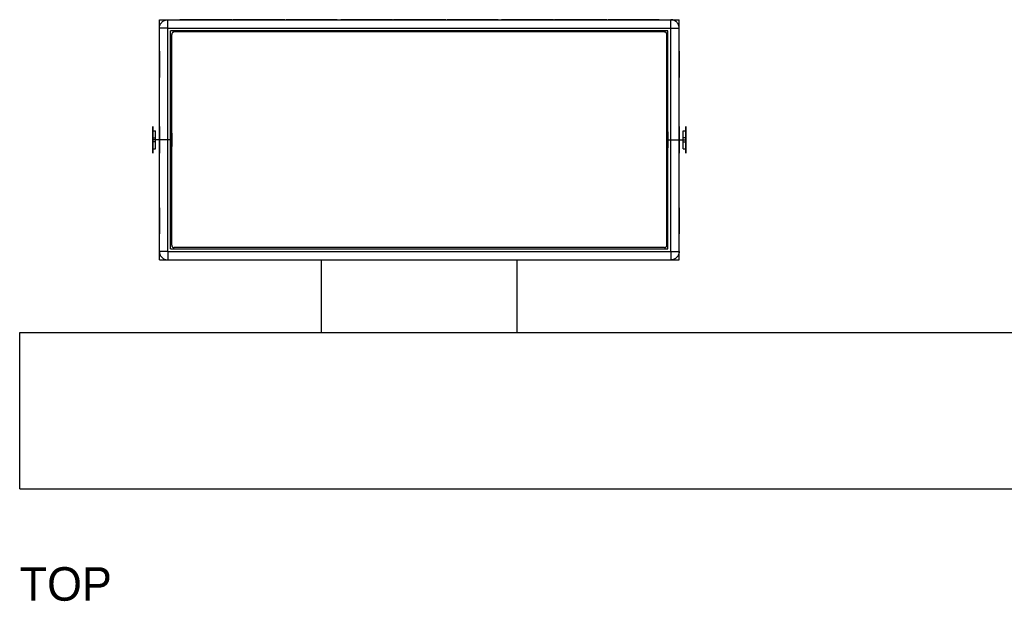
# Model space of a CAD drawing. Header units: millimetres. Extents: x -318 to 464, y -214 to 229.
# Tile 1 of 15: x -280 to -103, y -214 to -110. Entities that reach past the tile are written whole.
import ezdxf

# ---------------------------------------------------------------- set-up
doc = ezdxf.new("R2010")
doc.units = ezdxf.units.MM
doc.layers.add('GEOMETRY', color=7, linetype='Continuous')
doc.layers.add('NOTES', color=7, linetype='Continuous', true_color=0x395566)

msp = doc.modelspace()

# ---------------------------------------------------------------- linework, layer by layer
at = {"layer": 'GEOMETRY'}
for points in [[(-254.5, -153), (-254.5, -110)], [(-254.5, -110), (-161.5, -110)], [(-254.5, -111.5), (-254.4975, -111.4128), (-254.4899, -111.3259), (-254.4772, -111.2395), (-254.4596, -111.1541), (-254.437, -111.0698), (-254.4095, -110.987), (-254.3773, -110.9059), (-254.3404, -110.8268), (-254.299, -110.75), (-254.2532, -110.6757), (-254.2032, -110.6043), (-254.1491, -110.5358), (-254.0911, -110.4706), (-254.0294, -110.4089), (-253.9642, -110.3509), (-253.8957, -110.2968), (-253.8243, -110.2468), (-253.75, -110.201), (-253.6732, -110.1596), (-253.5941, -110.1227), (-253.513, -110.0905), (-253.4302, -110.063), (-253.3459, -110.0404), (-253.2605, -110.0228), (-253.1741, -110.0101), (-253.0872, -110.0025), (-253, -110)], [(-253, -111.5), (-253, -111.4128), (-253, -111.3259), (-253, -111.2395), (-253, -111.1541), (-253, -111.0698), (-253, -110.987), (-253, -110.9059), (-253, -110.8268), (-253, -110.75), (-253, -110.6757), (-253, -110.6043), (-253, -110.5358), (-253, -110.4706), (-253, -110.4089), (-253, -110.3509), (-253, -110.2968), (-253, -110.2468), (-253, -110.201), (-253, -110.1596), (-253, -110.1227), (-253, -110.0905), (-253, -110.063), (-253, -110.0404), (-253, -110.0228), (-253, -110.0101), (-253, -110.0025), (-253, -110)], [(-253, -110), (-163, -110)], [(-247, -110), (-246.1417, -110), (-245.3265, -110), (-244.5952, -110), (-243.9844, -110), (-243.5249, -110), (-243.2396, -110), (-243.1429, -110), (-243.2396, -110), (-243.5249, -110), (-243.9844, -110), (-244.5952, -110), (-245.3265, -110), (-246.1417, -110), (-247, -110), (-247.8583, -110), (-248.6735, -110), (-249.4048, -110), (-250.0156, -110), (-250.4751, -110), (-250.7604, -110), (-250.8571, -110), (-250.7604, -110), (-250.4751, -110), (-250.0156, -110), (-249.4048, -110), (-248.6735, -110), (-247.8583, -110), (-247, -110)], [(-247, -110), (-246.1833, -110), (-245.4076, -110), (-244.7118, -110), (-244.1306, -110), (-243.6934, -110), (-243.422, -110), (-243.3299, -110), (-243.422, -110), (-243.6934, -110), (-244.1306, -110), (-244.7118, -110), (-245.4076, -110), (-246.1833, -110), (-247, -110), (-247.8167, -110), (-248.5924, -110), (-249.2882, -110), (-249.8694, -110), (-250.3066, -110), (-250.578, -110), (-250.6701, -110), (-250.578, -110), (-250.3066, -110), (-249.8694, -110), (-249.2882, -110), (-248.5924, -110), (-247.8167, -110), (-247, -110)], [(-247, -110), (-246.2058, -110), (-245.4514, -110), (-244.7747, -110), (-244.2096, -110), (-243.7844, -110), (-243.5204, -110), (-243.4309, -110), (-243.5204, -110), (-243.7844, -110), (-244.2096, -110), (-244.7747, -110), (-245.4514, -110), (-246.2058, -110), (-247, -110), (-247.7942, -110), (-248.5486, -110), (-249.2253, -110), (-249.7904, -110), (-250.2156, -110), (-250.4796, -110), (-250.5691, -110), (-250.4796, -110), (-250.2156, -110), (-249.7904, -110), (-249.2253, -110), (-248.5486, -110), (-247.7942, -110), (-247, -110)], [(-245.6, -110), (-244.702, -110), (-243.849, -110), (-243.0838, -110), (-242.4448, -110), (-241.964, -110), (-241.6655, -110), (-241.5644, -110), (-241.6655, -110), (-241.964, -110), (-242.4448, -110), (-243.0838, -110), (-243.849, -110), (-244.702, -110), (-245.6, -110), (-246.498, -110), (-247.351, -110), (-248.1162, -110), (-248.7552, -110), (-249.236, -110), (-249.5345, -110), (-249.6356, -110), (-249.5345, -110), (-249.236, -110), (-248.7552, -110), (-248.1162, -110), (-247.351, -110), (-246.498, -110), (-245.6, -110)], [(-245.6, -110), (-244.8683, -110), (-244.1733, -110), (-243.5499, -110), (-243.0293, -110), (-242.6375, -110), (-242.3943, -110), (-242.3119, -110), (-242.3943, -110), (-242.6375, -110), (-243.0293, -110), (-243.5499, -110), (-244.1733, -110), (-244.8683, -110), (-245.6, -110), (-246.3317, -110), (-247.0267, -110), (-247.6501, -110), (-248.1707, -110), (-248.5625, -110), (-248.8057, -110), (-248.8881, -110), (-248.8057, -110), (-248.5625, -110), (-248.1707, -110), (-247.6501, -110), (-247.0267, -110), (-246.3317, -110), (-245.6, -110)], [(-237.4, -110), (-236.5121, -110), (-235.6686, -110), (-234.912, -110), (-234.2802, -110), (-233.8048, -110), (-233.5096, -110), (-233.4096, -110), (-233.5096, -110), (-233.8048, -110), (-234.2802, -110), (-234.912, -110), (-235.6686, -110), (-236.5121, -110), (-237.4, -110), (-238.2879, -110), (-239.1314, -110), (-239.888, -110), (-240.5198, -110), (-240.9952, -110), (-241.2904, -110), (-241.3904, -110), (-241.2904, -110), (-240.9952, -110), (-240.5198, -110), (-239.888, -110), (-239.1314, -110), (-238.2879, -110), (-237.4, -110)], [(-237.4, -110), (-236.5412, -110), (-235.7254, -110), (-234.9936, -110), (-234.3824, -110), (-233.9226, -110), (-233.6372, -110), (-233.5404, -110), (-233.6372, -110), (-233.9226, -110), (-234.3824, -110), (-234.9936, -110), (-235.7254, -110), (-236.5412, -110), (-237.4, -110), (-238.2588, -110), (-239.0746, -110), (-239.8064, -110), (-240.4176, -110), (-240.8774, -110), (-241.1628, -110), (-241.2596, -110), (-241.1628, -110), (-240.8774, -110), (-240.4176, -110), (-239.8064, -110), (-239.0746, -110), (-238.2588, -110), (-237.4, -110)], [(-237.4, -110), (-236.6472, -110), (-235.9321, -110), (-235.2906, -110), (-234.7549, -110), (-234.3518, -110), (-234.1016, -110), (-234.0167, -110), (-234.1016, -110), (-234.3518, -110), (-234.7549, -110), (-235.2906, -110), (-235.9321, -110), (-236.6472, -110), (-237.4, -110), (-238.1528, -110), (-238.8679, -110), (-239.5094, -110), (-240.0451, -110), (-240.4482, -110), (-240.6984, -110), (-240.7833, -110), (-240.6984, -110), (-240.4482, -110), (-240.0451, -110), (-239.5094, -110), (-238.8679, -110), (-238.1528, -110), (-237.4, -110)], [(-236, -110), (-235.1176, -110), (-234.2794, -110), (-233.5275, -110), (-232.8995, -110), (-232.4271, -110), (-232.1338, -110), (-232.0343, -110), (-232.1338, -110), (-232.4271, -110), (-232.8995, -110), (-233.5275, -110), (-234.2794, -110), (-235.1176, -110), (-236, -110), (-236.8824, -110), (-237.7206, -110), (-238.4725, -110), (-239.1005, -110), (-239.5729, -110), (-239.8662, -110), (-239.9657, -110), (-239.8662, -110), (-239.5729, -110), (-239.1005, -110), (-238.4725, -110), (-237.7206, -110), (-236.8824, -110), (-236, -110)], [(-236, -110), (-235.2383, -110), (-234.5149, -110), (-233.8659, -110), (-233.3239, -110), (-232.9161, -110), (-232.663, -110), (-232.5771, -110), (-232.663, -110), (-232.9161, -110), (-233.3239, -110), (-233.8659, -110), (-234.5149, -110), (-235.2383, -110), (-236, -110), (-236.7617, -110), (-237.4851, -110), (-238.1341, -110), (-238.6761, -110), (-239.0839, -110), (-239.337, -110), (-239.4229, -110), (-239.337, -110), (-239.0839, -110), (-238.6761, -110), (-238.1341, -110), (-237.4851, -110), (-236.7617, -110), (-236, -110)], [(-227.8, -110), (-226.9038, -110), (-226.0526, -110), (-225.289, -110), (-224.6513, -110), (-224.1715, -110), (-223.8736, -110), (-223.7727, -110), (-223.8736, -110), (-224.1715, -110), (-224.6513, -110), (-225.289, -110), (-226.0526, -110), (-226.9038, -110), (-227.8, -110), (-228.6962, -110), (-229.5474, -110), (-230.311, -110), (-230.9487, -110), (-231.4285, -110), (-231.7264, -110), (-231.8273, -110), (-231.7264, -110), (-231.4285, -110), (-230.9487, -110), (-230.311, -110), (-229.5474, -110), (-228.6962, -110), (-227.8, -110)], [(-227.8, -110), (-227.0631, -110), (-226.3631, -110), (-225.7351, -110), (-225.2107, -110), (-224.8162, -110), (-224.5712, -110), (-224.4882, -110), (-224.5712, -110), (-224.8162, -110), (-225.2107, -110), (-225.7351, -110), (-226.3631, -110), (-227.0631, -110), (-227.8, -110), (-228.5369, -110), (-229.2369, -110), (-229.8649, -110), (-230.3893, -110), (-230.7838, -110), (-231.0288, -110), (-231.1118, -110), (-231.0288, -110), (-230.7838, -110), (-230.3893, -110), (-229.8649, -110), (-229.2369, -110), (-228.5369, -110), (-227.8, -110)], [(-227.8, -110), (-227.0756, -110), (-226.3875, -110), (-225.7703, -110), (-225.2548, -110), (-224.867, -110), (-224.6262, -110), (-224.5446, -110), (-224.6262, -110), (-224.867, -110), (-225.2548, -110), (-225.7703, -110), (-226.3875, -110), (-227.0756, -110), (-227.8, -110), (-228.5244, -110), (-229.2125, -110), (-229.8297, -110), (-230.3452, -110), (-230.733, -110), (-230.9738, -110), (-231.0554, -110), (-230.9738, -110), (-230.733, -110), (-230.3452, -110), (-229.8297, -110), (-229.2125, -110), (-228.5244, -110), (-227.8, -110)], [(-226.4, -110), (-225.5726, -110), (-224.7868, -110), (-224.0818, -110), (-223.493, -110), (-223.0501, -110), (-222.7751, -110), (-222.6819, -110), (-222.7751, -110), (-223.0501, -110), (-223.493, -110), (-224.0818, -110), (-224.7868, -110), (-225.5726, -110), (-226.4, -110), (-227.2274, -110), (-228.0132, -110), (-228.7182, -110), (-229.307, -110), (-229.7499, -110), (-230.0249, -110), (-230.1181, -110), (-230.0249, -110), (-229.7499, -110), (-229.307, -110), (-228.7182, -110), (-228.0132, -110), (-227.2274, -110), (-226.4, -110)], [(-226.4, -110), (-225.6164, -110), (-224.8722, -110), (-224.2045, -110), (-223.647, -110), (-223.2275, -110), (-222.967, -110), (-222.8787, -110), (-222.967, -110), (-223.2275, -110), (-223.647, -110), (-224.2045, -110), (-224.8722, -110), (-225.6164, -110), (-226.4, -110), (-227.1836, -110), (-227.9278, -110), (-228.5955, -110), (-229.153, -110), (-229.5725, -110), (-229.833, -110), (-229.9213, -110), (-229.833, -110), (-229.5725, -110), (-229.153, -110), (-228.5955, -110), (-227.9278, -110), (-227.1836, -110), (-226.4, -110)], [(-218.2, -110), (-217.3405, -110), (-216.5242, -110), (-215.7918, -110), (-215.1802, -110), (-214.7201, -110), (-214.4344, -110), (-214.3376, -110), (-214.4344, -110), (-214.7201, -110), (-215.1802, -110), (-215.7918, -110), (-216.5242, -110), (-217.3405, -110), (-218.2, -110), (-219.0595, -110), (-219.8758, -110), (-220.6082, -110), (-221.2198, -110), (-221.6799, -110), (-221.9656, -110), (-222.0624, -110), (-221.9656, -110), (-221.6799, -110), (-221.2198, -110), (-220.6082, -110), (-219.8758, -110), (-219.0595, -110), (-218.2, -110)], [(-218.2, -110), (-217.3819, -110), (-216.6048, -110), (-215.9077, -110), (-215.3255, -110), (-214.8875, -110), (-214.6156, -110), (-214.5234, -110), (-214.6156, -110), (-214.8875, -110), (-215.3255, -110), (-215.9077, -110), (-216.6048, -110), (-217.3819, -110), (-218.2, -110), (-219.0181, -110), (-219.7952, -110), (-220.4923, -110), (-221.0745, -110), (-221.5125, -110), (-221.7844, -110), (-221.8766, -110), (-221.7844, -110), (-221.5125, -110), (-221.0745, -110), (-220.4923, -110), (-219.7952, -110), (-219.0181, -110), (-218.2, -110)], [(-218.2, -110), (-217.4073, -110), (-216.6543, -110), (-215.9788, -110), (-215.4147, -110), (-214.9902, -110), (-214.7267, -110), (-214.6374, -110), (-214.7267, -110), (-214.9902, -110), (-215.4147, -110), (-215.9788, -110), (-216.6543, -110), (-217.4073, -110), (-218.2, -110), (-218.9927, -110), (-219.7457, -110), (-220.4212, -110), (-220.9853, -110), (-221.4098, -110), (-221.6733, -110), (-221.7626, -110), (-221.6733, -110), (-221.4098, -110), (-220.9853, -110), (-220.4212, -110), (-219.7457, -110), (-218.9927, -110), (-218.2, -110)], [(-216.8, -110), (-215.9022, -110), (-215.0493, -110), (-214.2843, -110), (-213.6454, -110), (-213.1647, -110), (-212.8663, -110), (-212.7652, -110), (-212.8663, -110), (-213.1647, -110), (-213.6454, -110), (-214.2843, -110), (-215.0493, -110), (-215.9022, -110), (-216.8, -110), (-217.6978, -110), (-218.5507, -110), (-219.3157, -110), (-219.9546, -110), (-220.4353, -110), (-220.7337, -110), (-220.8348, -110), (-220.7337, -110), (-220.4353, -110), (-219.9546, -110), (-219.3157, -110), (-218.5507, -110), (-217.6978, -110), (-216.8, -110)], [(-216.8, -110), (-216.0677, -110), (-215.3721, -110), (-214.7481, -110), (-214.227, -110), (-213.835, -110), (-213.5916, -110), (-213.5091, -110), (-213.5916, -110), (-213.835, -110), (-214.227, -110), (-214.7481, -110), (-215.3721, -110), (-216.0677, -110), (-216.8, -110), (-217.5323, -110), (-218.2279, -110), (-218.8519, -110), (-219.373, -110), (-219.765, -110), (-220.0084, -110), (-220.0909, -110), (-220.0084, -110), (-219.765, -110), (-219.373, -110), (-218.8519, -110), (-218.2279, -110), (-217.5323, -110), (-216.8, -110)], [(-208.6, -110), (-207.7127, -110), (-206.87, -110), (-206.1139, -110), (-205.4826, -110), (-205.0075, -110), (-204.7126, -110), (-204.6127, -110), (-204.7126, -110), (-205.0075, -110), (-205.4826, -110), (-206.1139, -110), (-206.87, -110), (-207.7127, -110), (-208.6, -110), (-209.4873, -110), (-210.33, -110), (-211.0861, -110), (-211.7174, -110), (-212.1925, -110), (-212.4874, -110), (-212.5873, -110), (-212.4874, -110), (-212.1925, -110), (-211.7174, -110), (-211.0861, -110), (-210.33, -110), (-209.4873, -110), (-208.6, -110)], [(-208.6, -110), (-207.7424, -110), (-206.9277, -110), (-206.1969, -110), (-205.5867, -110), (-205.1275, -110), (-204.8424, -110), (-204.7458, -110), (-204.8424, -110), (-205.1275, -110), (-205.5867, -110), (-206.1969, -110), (-206.9277, -110), (-207.7424, -110), (-208.6, -110), (-209.4576, -110), (-210.2723, -110), (-211.0031, -110), (-211.6133, -110), (-212.0725, -110), (-212.3576, -110), (-212.4542, -110), (-212.3576, -110), (-212.0725, -110), (-211.6133, -110), (-211.0031, -110), (-210.2723, -110), (-209.4576, -110), (-208.6, -110)], [(-208.6, -110), (-207.846, -110), (-207.1298, -110), (-206.4874, -110), (-205.9509, -110), (-205.5472, -110), (-205.2966, -110), (-205.2116, -110), (-205.2966, -110), (-205.5472, -110), (-205.9509, -110), (-206.4874, -110), (-207.1298, -110), (-207.846, -110), (-208.6, -110), (-209.354, -110), (-210.0702, -110), (-210.7126, -110), (-211.2491, -110), (-211.6528, -110), (-211.9034, -110), (-211.9884, -110), (-211.9034, -110), (-211.6528, -110), (-211.2491, -110), (-210.7126, -110), (-210.0702, -110), (-209.354, -110), (-208.6, -110)], [(-207.2, -110), (-206.3168, -110), (-205.4778, -110), (-204.7252, -110), (-204.0967, -110), (-203.6238, -110), (-203.3302, -110), (-203.2307, -110), (-203.3302, -110), (-203.6238, -110), (-204.0967, -110), (-204.7252, -110), (-205.4778, -110), (-206.3168, -110), (-207.2, -110), (-208.0832, -110), (-208.9222, -110), (-209.6748, -110), (-210.3033, -110), (-210.7762, -110), (-211.0698, -110), (-211.1693, -110), (-211.0698, -110), (-210.7762, -110), (-210.3033, -110), (-209.6748, -110), (-208.9222, -110), (-208.0832, -110), (-207.2, -110)], [(-207.2, -110), (-206.4396, -110), (-205.7173, -110), (-205.0694, -110), (-204.5283, -110), (-204.1211, -110), (-203.8684, -110), (-203.7827, -110), (-203.8684, -110), (-204.1211, -110), (-204.5283, -110), (-205.0694, -110), (-205.7173, -110), (-206.4396, -110), (-207.2, -110), (-207.9604, -110), (-208.6827, -110), (-209.3306, -110), (-209.8717, -110), (-210.2789, -110), (-210.5316, -110), (-210.6173, -110), (-210.5316, -110), (-210.2789, -110), (-209.8717, -110), (-209.3306, -110), (-208.6827, -110), (-207.9604, -110), (-207.2, -110)], [(-199, -110), (-198.1035, -110), (-197.252, -110), (-196.4881, -110), (-195.8502, -110), (-195.3702, -110), (-195.0722, -110), (-194.9712, -110), (-195.0722, -110), (-195.3702, -110), (-195.8502, -110), (-196.4881, -110), (-197.252, -110), (-198.1035, -110), (-199, -110), (-199.8965, -110), (-200.748, -110), (-201.5119, -110), (-202.1498, -110), (-202.6298, -110), (-202.9278, -110), (-203.0288, -110), (-202.9278, -110), (-202.6298, -110), (-202.1498, -110), (-201.5119, -110), (-200.748, -110), (-199.8965, -110), (-199, -110)], [(-199, -110), (-198.2638, -110), (-197.5646, -110), (-196.9373, -110), (-196.4135, -110), (-196.0194, -110), (-195.7747, -110), (-195.6917, -110), (-195.7747, -110), (-196.0194, -110), (-196.4135, -110), (-196.9373, -110), (-197.5646, -110), (-198.2638, -110), (-199, -110), (-199.7362, -110), (-200.4354, -110), (-201.0627, -110), (-201.5865, -110), (-201.9806, -110), (-202.2253, -110), (-202.3083, -110), (-202.2253, -110), (-201.9806, -110), (-201.5865, -110), (-201.0627, -110), (-200.4354, -110), (-199.7362, -110), (-199, -110)], [(-199, -110), (-198.2756, -110), (-197.5875, -110), (-196.9702, -110), (-196.4548, -110), (-196.0669, -110), (-195.8261, -110), (-195.7445, -110), (-195.8261, -110), (-196.0669, -110), (-196.4548, -110), (-196.9702, -110), (-197.5875, -110), (-198.2756, -110), (-199, -110), (-199.7244, -110), (-200.4125, -110), (-201.0298, -110), (-201.5452, -110), (-201.9331, -110), (-202.1739, -110), (-202.2555, -110), (-202.1739, -110), (-201.9331, -110), (-201.5452, -110), (-201.0298, -110), (-200.4125, -110), (-199.7244, -110), (-199, -110)], [(-197.6, -110), (-196.7741, -110), (-195.9895, -110), (-195.2858, -110), (-194.698, -110), (-194.2558, -110), (-193.9813, -110), (-193.8883, -110), (-193.9813, -110), (-194.2558, -110), (-194.698, -110), (-195.2858, -110), (-195.9895, -110), (-196.7741, -110), (-197.6, -110), (-198.4259, -110), (-199.2105, -110), (-199.9142, -110), (-200.502, -110), (-200.9442, -110), (-201.2187, -110), (-201.3117, -110), (-201.2187, -110), (-200.9442, -110), (-200.502, -110), (-199.9142, -110), (-199.2105, -110), (-198.4259, -110), (-197.6, -110)], [(-197.6, -110), (-196.815, -110), (-196.0694, -110), (-195.4006, -110), (-194.842, -110), (-194.4217, -110), (-194.1608, -110), (-194.0724, -110), (-194.1608, -110), (-194.4217, -110), (-194.842, -110), (-195.4006, -110), (-196.0694, -110), (-196.815, -110), (-197.6, -110), (-198.385, -110), (-199.1306, -110), (-199.7994, -110), (-200.358, -110), (-200.7783, -110), (-201.0392, -110), (-201.1276, -110), (-201.0392, -110), (-200.7783, -110), (-200.358, -110), (-199.7994, -110), (-199.1306, -110), (-198.385, -110), (-197.6, -110)], [(-189.4, -110), (-188.5394, -110), (-187.7219, -110), (-186.9885, -110), (-186.3761, -110), (-185.9153, -110), (-185.6293, -110), (-185.5323, -110), (-185.6293, -110), (-185.9153, -110), (-186.3761, -110), (-186.9885, -110), (-187.7219, -110), (-188.5394, -110), (-189.4, -110), (-190.2606, -110), (-191.0781, -110), (-191.8115, -110), (-192.4239, -110), (-192.8847, -110), (-193.1707, -110), (-193.2677, -110), (-193.1707, -110), (-192.8847, -110), (-192.4239, -110), (-191.8115, -110), (-191.0781, -110), (-190.2606, -110), (-189.4, -110)], [(-189.4, -110), (-188.5804, -110), (-187.802, -110), (-187.1036, -110), (-186.5204, -110), (-186.0816, -110), (-185.8092, -110), (-185.7169, -110), (-185.8092, -110), (-186.0816, -110), (-186.5204, -110), (-187.1036, -110), (-187.802, -110), (-188.5804, -110), (-189.4, -110), (-190.2196, -110), (-190.998, -110), (-191.6964, -110), (-192.2796, -110), (-192.7184, -110), (-192.9908, -110), (-193.0831, -110), (-192.9908, -110), (-192.7184, -110), (-192.2796, -110), (-191.6964, -110), (-190.998, -110), (-190.2196, -110), (-189.4, -110)], [(-189.4, -110), (-188.6087, -110), (-187.8571, -110), (-187.1828, -110), (-186.6197, -110), (-186.1961, -110), (-185.9331, -110), (-185.8439, -110), (-185.9331, -110), (-186.1961, -110), (-186.6197, -110), (-187.1828, -110), (-187.8571, -110), (-188.6087, -110), (-189.4, -110), (-190.1913, -110), (-190.9429, -110), (-191.6172, -110), (-192.1803, -110), (-192.6039, -110), (-192.8669, -110), (-192.9561, -110), (-192.8669, -110), (-192.6039, -110), (-192.1803, -110), (-191.6172, -110), (-190.9429, -110), (-190.1913, -110), (-189.4, -110)], [(-188, -110), (-187.1024, -110), (-186.2497, -110), (-185.4849, -110), (-184.8461, -110), (-184.3656, -110), (-184.0672, -110), (-183.9661, -110), (-184.0672, -110), (-184.3656, -110), (-184.8461, -110), (-185.4849, -110), (-186.2497, -110), (-187.1024, -110), (-188, -110), (-188.8976, -110), (-189.7503, -110), (-190.5151, -110), (-191.1539, -110), (-191.6344, -110), (-191.9328, -110), (-192.0339, -110), (-191.9328, -110), (-191.6344, -110), (-191.1539, -110), (-190.5151, -110), (-189.7503, -110), (-188.8976, -110), (-188, -110)], [(-188, -110), (-187.267, -110), (-186.5708, -110), (-185.9463, -110), (-185.4247, -110), (-185.0323, -110), (-184.7887, -110), (-184.7061, -110), (-184.7887, -110), (-185.0323, -110), (-185.4247, -110), (-185.9463, -110), (-186.5708, -110), (-187.267, -110), (-188, -110), (-188.733, -110), (-189.4292, -110), (-190.0537, -110), (-190.5753, -110), (-190.9677, -110), (-191.2113, -110), (-191.2939, -110), (-191.2113, -110), (-190.9677, -110), (-190.5753, -110), (-190.0537, -110), (-189.4292, -110), (-188.733, -110), (-188, -110)], [(-179.8, -110), (-178.9134, -110), (-178.0713, -110), (-177.3159, -110), (-176.685, -110), (-176.2104, -110), (-175.9157, -110), (-175.8158, -110), (-175.9157, -110), (-176.2104, -110), (-176.685, -110), (-177.3159, -110), (-178.0713, -110), (-178.9134, -110), (-179.8, -110), (-180.6866, -110), (-181.5287, -110), (-182.2841, -110), (-182.915, -110), (-183.3896, -110), (-183.6843, -110), (-183.7842, -110), (-183.6843, -110), (-183.3896, -110), (-182.915, -110), (-182.2841, -110), (-181.5287, -110), (-180.6866, -110), (-179.8, -110)], [(-179.8, -110), (-178.9436, -110), (-178.1301, -110), (-177.4003, -110), (-176.7909, -110), (-176.3324, -110), (-176.0477, -110), (-175.9512, -110), (-176.0477, -110), (-176.3324, -110), (-176.7909, -110), (-177.4003, -110), (-178.1301, -110), (-178.9436, -110), (-179.8, -110), (-180.6564, -110), (-181.4699, -110), (-182.1997, -110), (-182.8091, -110), (-183.2676, -110), (-183.5523, -110), (-183.6488, -110), (-183.5523, -110), (-183.2676, -110), (-182.8091, -110), (-182.1997, -110), (-181.4699, -110), (-180.6564, -110), (-179.8, -110)], [(-179.8, -110), (-179.0449, -110), (-178.3276, -110), (-177.6842, -110), (-177.1468, -110), (-176.7425, -110), (-176.4915, -110), (-176.4065, -110), (-176.4915, -110), (-176.7425, -110), (-177.1468, -110), (-177.6842, -110), (-178.3276, -110), (-179.0449, -110), (-179.8, -110), (-180.5551, -110), (-181.2724, -110), (-181.9158, -110), (-182.4532, -110), (-182.8575, -110), (-183.1085, -110), (-183.1935, -110), (-183.1085, -110), (-182.8575, -110), (-182.4532, -110), (-181.9158, -110), (-181.2724, -110), (-180.5551, -110), (-179.8, -110)], [(-178.4, -110), (-177.516, -110), (-176.6763, -110), (-175.923, -110), (-175.2939, -110), (-174.8206, -110), (-174.5268, -110), (-174.4272, -110), (-174.5268, -110), (-174.8206, -110), (-175.2939, -110), (-175.923, -110), (-176.6763, -110), (-177.516, -110), (-178.4, -110), (-179.284, -110), (-180.1237, -110), (-180.877, -110), (-181.5061, -110), (-181.9794, -110), (-182.2732, -110), (-182.3728, -110), (-182.2732, -110), (-181.9794, -110), (-181.5061, -110), (-180.877, -110), (-180.1237, -110), (-179.284, -110), (-178.4, -110)], [(-178.4, -110), (-177.6408, -110), (-176.9197, -110), (-176.2728, -110), (-175.7325, -110), (-175.3261, -110), (-175.0737, -110), (-174.9882, -110), (-175.0737, -110), (-175.3261, -110), (-175.7325, -110), (-176.2728, -110), (-176.9197, -110), (-177.6408, -110), (-178.4, -110), (-179.1592, -110), (-179.8803, -110), (-180.5272, -110), (-181.0675, -110), (-181.4739, -110), (-181.7263, -110), (-181.8118, -110), (-181.7263, -110), (-181.4739, -110), (-181.0675, -110), (-180.5272, -110), (-179.8803, -110), (-179.1592, -110), (-178.4, -110)], [(-170.2, -110), (-169.3032, -110), (-168.4514, -110), (-167.6873, -110), (-167.0491, -110), (-166.569, -110), (-166.2709, -110), (-166.1699, -110), (-166.2709, -110), (-166.569, -110), (-167.0491, -110), (-167.6873, -110), (-168.4514, -110), (-169.3032, -110), (-170.2, -110), (-171.0968, -110), (-171.9486, -110), (-172.7127, -110), (-173.3509, -110), (-173.831, -110), (-174.1291, -110), (-174.2301, -110), (-174.1291, -110), (-173.831, -110), (-173.3509, -110), (-172.7127, -110), (-171.9486, -110), (-171.0968, -110), (-170.2, -110)], [(-170.2, -110), (-169.4646, -110), (-168.7661, -110), (-168.1395, -110), (-167.6162, -110), (-167.2224, -110), (-166.978, -110), (-166.8952, -110), (-166.978, -110), (-167.2224, -110), (-167.6162, -110), (-168.1395, -110), (-168.7661, -110), (-169.4646, -110), (-170.2, -110), (-170.9354, -110), (-171.6339, -110), (-172.2605, -110), (-172.7838, -110), (-173.1776, -110), (-173.422, -110), (-173.5048, -110), (-173.422, -110), (-173.1776, -110), (-172.7838, -110), (-172.2605, -110), (-171.6339, -110), (-170.9354, -110), (-170.2, -110)], [(-170.2, -110), (-169.4755, -110), (-168.7874, -110), (-168.1701, -110), (-167.6546, -110), (-167.2667, -110), (-167.0259, -110), (-166.9443, -110), (-167.0259, -110), (-167.2667, -110), (-167.6546, -110), (-168.1701, -110), (-168.7874, -110), (-169.4755, -110), (-170.2, -110), (-170.9245, -110), (-171.6126, -110), (-172.2299, -110), (-172.7454, -110), (-173.1333, -110), (-173.3741, -110), (-173.4557, -110), (-173.3741, -110), (-173.1333, -110), (-172.7454, -110), (-172.2299, -110), (-171.6126, -110), (-170.9245, -110), (-170.2, -110)], [(-168.8, -110), (-167.9755, -110), (-167.1923, -110), (-166.4898, -110), (-165.9031, -110), (-165.4616, -110), (-165.1876, -110), (-165.0947, -110), (-165.1876, -110), (-165.4616, -110), (-165.9031, -110), (-166.4898, -110), (-167.1923, -110), (-167.9755, -110), (-168.8, -110), (-169.6245, -110), (-170.4077, -110), (-171.1102, -110), (-171.6969, -110), (-172.1384, -110), (-172.4124, -110), (-172.5053, -110), (-172.4124, -110), (-172.1384, -110), (-171.6969, -110), (-171.1102, -110), (-170.4077, -110), (-169.6245, -110), (-168.8, -110)], [(-168.8, -110), (-168.0136, -110), (-167.2666, -110), (-166.5966, -110), (-166.037, -110), (-165.616, -110), (-165.3546, -110), (-165.266, -110), (-165.3546, -110), (-165.616, -110), (-166.037, -110), (-166.5966, -110), (-167.2666, -110), (-168.0136, -110), (-168.8, -110), (-169.5864, -110), (-170.3334, -110), (-171.0034, -110), (-171.563, -110), (-171.984, -110), (-172.2454, -110), (-172.334, -110), (-172.2454, -110), (-171.984, -110), (-171.563, -110), (-171.0034, -110), (-170.3334, -110), (-169.5864, -110), (-168.8, -110)], [(-163, -111.5), (-163, -111.4128), (-163, -111.3259), (-163, -111.2395), (-163, -111.1541), (-163, -111.0698), (-163, -110.987), (-163, -110.9059), (-163, -110.8268), (-163, -110.75), (-163, -110.6757), (-163, -110.6043), (-163, -110.5358), (-163, -110.4706), (-163, -110.4089), (-163, -110.3509), (-163, -110.2968), (-163, -110.2468), (-163, -110.201), (-163, -110.1596), (-163, -110.1227), (-163, -110.0905), (-163, -110.063), (-163, -110.0404), (-163, -110.0228), (-163, -110.0101), (-163, -110.0025), (-163, -110)], [(-161.5, -111.5), (-161.5025, -111.4128), (-161.5101, -111.3259), (-161.5228, -111.2395), (-161.5404, -111.1541), (-161.563, -111.0698), (-161.5905, -110.987), (-161.6227, -110.9059), (-161.6596, -110.8268), (-161.701, -110.75), (-161.7468, -110.6757), (-161.7968, -110.6043), (-161.8509, -110.5358), (-161.9089, -110.4706), (-161.9706, -110.4089), (-162.0358, -110.3509), (-162.1043, -110.2968), (-162.1757, -110.2468), (-162.25, -110.201), (-162.3268, -110.1596), (-162.4059, -110.1227), (-162.487, -110.0905), (-162.5698, -110.063), (-162.6541, -110.0404), (-162.7395, -110.0228), (-162.8259, -110.0101), (-162.9128, -110.0025), (-163, -110)], [(-161.5, -153), (-161.5, -110)], [(-254.5, -151.5), (-254.5, -111.5)], [(-253, -111.5), (-253.0872, -111.5), (-253.1741, -111.5), (-253.2605, -111.5), (-253.3459, -111.5), (-253.4302, -111.5), (-253.513, -111.5), (-253.5941, -111.5), (-253.6732, -111.5), (-253.75, -111.5), (-253.8243, -111.5), (-253.8957, -111.5), (-253.9642, -111.5), (-254.0294, -111.5), (-254.0911, -111.5), (-254.1491, -111.5), (-254.2032, -111.5), (-254.2532, -111.5), (-254.299, -111.5), (-254.3404, -111.5), (-254.3773, -111.5), (-254.4095, -111.5), (-254.437, -111.5), (-254.4596, -111.5), (-254.4772, -111.5), (-254.4899, -111.5), (-254.4975, -111.5), (-254.5, -111.5)], [(-253, -151.5), (-253, -111.5)], [(-253, -111.5), (-163, -111.5)], [(-252.5, -151), (-252.5, -112)], [(-163.5, -112), (-252.5, -112)], [(-251.85, -112.2), (-251.8762, -112.2008), (-251.9022, -112.203), (-251.9281, -112.2068), (-251.9538, -112.2121), (-251.9791, -112.2189), (-252.0039, -112.2271), (-252.0282, -112.2368), (-252.052, -112.2479), (-252.075, -112.2603), (-252.0973, -112.274), (-252.1187, -112.289), (-252.1393, -112.3053), (-252.1588, -112.3227), (-252.1773, -112.3412), (-252.1947, -112.3607), (-252.211, -112.3813), (-252.226, -112.4027), (-252.2397, -112.425), (-252.2521, -112.448), (-252.2632, -112.4718), (-252.2729, -112.4961), (-252.2811, -112.5209), (-252.2879, -112.5462), (-252.2932, -112.5719), (-252.297, -112.5978), (-252.2992, -112.6238), (-252.3, -112.65)], [(-252.3, -150.35), (-252.3, -112.65)], [(-164.15, -112.2), (-251.85, -112.2)], [(-163.7, -112.65), (-163.7008, -112.6238), (-163.703, -112.5978), (-163.7068, -112.5719), (-163.7121, -112.5462), (-163.7189, -112.5209), (-163.7271, -112.4961), (-163.7368, -112.4718), (-163.7479, -112.448), (-163.7603, -112.425), (-163.774, -112.4027), (-163.789, -112.3813), (-163.8053, -112.3607), (-163.8227, -112.3412), (-163.8412, -112.3227), (-163.8607, -112.3053), (-163.8813, -112.289), (-163.9027, -112.274), (-163.925, -112.2603), (-163.948, -112.2479), (-163.9718, -112.2368), (-163.9961, -112.2271), (-164.0209, -112.2189), (-164.0462, -112.2121), (-164.0719, -112.2068), (-164.0978, -112.203), (-164.1238, -112.2008), (-164.15, -112.2)], [(-163.7, -150.35), (-163.7, -112.65)], [(-163.5, -151), (-163.5, -112)], [(-163, -151.5), (-163, -111.5)], [(-163, -111.5), (-162.9128, -111.5), (-162.8259, -111.5), (-162.7395, -111.5), (-162.6541, -111.5), (-162.5698, -111.5), (-162.487, -111.5), (-162.4059, -111.5), (-162.3268, -111.5), (-162.25, -111.5), (-162.1757, -111.5), (-162.1043, -111.5), (-162.0358, -111.5), (-161.9706, -111.5), (-161.9089, -111.5), (-161.8509, -111.5), (-161.7968, -111.5), (-161.7468, -111.5), (-161.701, -111.5), (-161.6596, -111.5), (-161.6227, -111.5), (-161.5905, -111.5), (-161.563, -111.5), (-161.5404, -111.5), (-161.5228, -111.5), (-161.5101, -111.5), (-161.5025, -111.5), (-161.5, -111.5)], [(-161.5, -151.5), (-161.5, -111.5)], [(-254.5, -118), (-254.5, -117.4792), (-254.5, -116.9845), (-254.5, -116.5408), (-254.5, -116.1702), (-254.5, -115.8914), (-254.5, -115.7183), (-254.5, -115.6596), (-254.5, -115.7183), (-254.5, -115.8914), (-254.5, -116.1702), (-254.5, -116.5408), (-254.5, -116.9845), (-254.5, -117.4792), (-254.5, -118), (-254.5, -118.5208), (-254.5, -119.0155), (-254.5, -119.4592), (-254.5, -119.8298), (-254.5, -120.1086), (-254.5, -120.2817), (-254.5, -120.3404), (-254.5, -120.2817), (-254.5, -120.1086), (-254.5, -119.8298), (-254.5, -119.4592), (-254.5, -119.0155), (-254.5, -118.5208), (-254.5, -118)], [(-161.5, -118), (-161.5, -118.5208), (-161.5, -119.0155), (-161.5, -119.4592), (-161.5, -119.8298), (-161.5, -120.1086), (-161.5, -120.2817), (-161.5, -120.3404), (-161.5, -120.2817), (-161.5, -120.1086), (-161.5, -119.8298), (-161.5, -119.4592), (-161.5, -119.0155), (-161.5, -118.5208), (-161.5, -118), (-161.5, -117.4792), (-161.5, -116.9845), (-161.5, -116.5408), (-161.5, -116.1702), (-161.5, -115.8914), (-161.5, -115.7183), (-161.5, -115.6596), (-161.5, -115.7183), (-161.5, -115.8914), (-161.5, -116.1702), (-161.5, -116.5408), (-161.5, -116.9845), (-161.5, -117.4792), (-161.5, -118)], [(-255.7, -131.5), (-255.7, -132.0341), (-255.7, -132.5413), (-255.7, -132.9964), (-255.7, -133.3764), (-255.7, -133.6623), (-255.7, -133.8398), (-255.7, -133.9), (-255.7, -133.8398), (-255.7, -133.6623), (-255.7, -133.3764), (-255.7, -132.9964), (-255.7, -132.5413), (-255.7, -132.0341), (-255.7, -131.5), (-255.7, -130.9659), (-255.7, -130.4587), (-255.7, -130.0036), (-255.7, -129.6236), (-255.7, -129.3377), (-255.7, -129.1602), (-255.7, -129.1), (-255.7, -129.1602), (-255.7, -129.3377), (-255.7, -129.6236), (-255.7, -130.0036), (-255.7, -130.4587), (-255.7, -130.9659), (-255.7, -131.5)], [(-255.7, -131.15), (-255.7, -129.9)], [(-255.7, -129.9), (-255.2, -129.9)], [(-255.2, -131.15), (-255.2, -129.9)], [(-254.5, -131.5), (-254.5, -132.0341), (-254.5, -132.5413), (-254.5, -132.9964), (-254.5, -133.3764), (-254.5, -133.6623), (-254.5, -133.8398), (-254.5, -133.9), (-254.5, -133.8398), (-254.5, -133.6623), (-254.5, -133.3764), (-254.5, -132.9964), (-254.5, -132.5413), (-254.5, -132.0341), (-254.5, -131.5), (-254.5, -130.9659), (-254.5, -130.4587), (-254.5, -130.0036), (-254.5, -129.6236), (-254.5, -129.3377), (-254.5, -129.1602), (-254.5, -129.1), (-254.5, -129.1602), (-254.5, -129.3377), (-254.5, -129.6236), (-254.5, -130.0036), (-254.5, -130.4587), (-254.5, -130.9659), (-254.5, -131.5)], [(-254.5, -131.5), (-254.5, -131.8227), (-254.5, -132.1291), (-254.5, -132.4041), (-254.5, -132.6337), (-254.5, -132.8064), (-254.5, -132.9136), (-254.5, -132.95), (-254.5, -132.9136), (-254.5, -132.8064), (-254.5, -132.6337), (-254.5, -132.4041), (-254.5, -132.1291), (-254.5, -131.8227), (-254.5, -131.5), (-254.5, -131.1773), (-254.5, -130.8709), (-254.5, -130.5959), (-254.5, -130.3663), (-254.5, -130.1936), (-254.5, -130.0864), (-254.5, -130.05), (-254.5, -130.0864), (-254.5, -130.1936), (-254.5, -130.3663), (-254.5, -130.5959), (-254.5, -130.8709), (-254.5, -131.1773), (-254.5, -131.5)], [(-254.5, -131.5), (-254.5, -131.767), (-254.5, -132.0207), (-254.5, -132.2482), (-254.5, -132.4382), (-254.5, -132.5812), (-254.5, -132.6699), (-254.5, -132.7), (-254.5, -132.6699), (-254.5, -132.5812), (-254.5, -132.4382), (-254.5, -132.2482), (-254.5, -132.0207), (-254.5, -131.767), (-254.5, -131.5), (-254.5, -131.233), (-254.5, -130.9793), (-254.5, -130.7518), (-254.5, -130.5618), (-254.5, -130.4188), (-254.5, -130.3301), (-254.5, -130.3), (-254.5, -130.3301), (-254.5, -130.4188), (-254.5, -130.5618), (-254.5, -130.7518), (-254.5, -130.9793), (-254.5, -131.233), (-254.5, -131.5)], [(-252.5, -131.5), (-252.5, -131.8227), (-252.5, -132.1291), (-252.5, -132.4041), (-252.5, -132.6337), (-252.5, -132.8064), (-252.5, -132.9136), (-252.5, -132.95), (-252.5, -132.9136), (-252.5, -132.8064), (-252.5, -132.6337), (-252.5, -132.4041), (-252.5, -132.1291), (-252.5, -131.8227), (-252.5, -131.5), (-252.5, -131.1773), (-252.5, -130.8709), (-252.5, -130.5959), (-252.5, -130.3663), (-252.5, -130.1936), (-252.5, -130.0864), (-252.5, -130.05), (-252.5, -130.0864), (-252.5, -130.1936), (-252.5, -130.3663), (-252.5, -130.5959), (-252.5, -130.8709), (-252.5, -131.1773), (-252.5, -131.5)], [(-252.3, -131.5), (-252.3, -131.767), (-252.3, -132.0207), (-252.3, -132.2482), (-252.3, -132.4382), (-252.3, -132.5812), (-252.3, -132.6699), (-252.3, -132.7), (-252.3, -132.6699), (-252.3, -132.5812), (-252.3, -132.4382), (-252.3, -132.2482), (-252.3, -132.0207), (-252.3, -131.767), (-252.3, -131.5), (-252.3, -131.233), (-252.3, -130.9793), (-252.3, -130.7518), (-252.3, -130.5618), (-252.3, -130.4188), (-252.3, -130.3301), (-252.3, -130.3), (-252.3, -130.3301), (-252.3, -130.4188), (-252.3, -130.5618), (-252.3, -130.7518), (-252.3, -130.9793), (-252.3, -131.233), (-252.3, -131.5)], [(-163.7, -131.5), (-163.7, -131.767), (-163.7, -132.0207), (-163.7, -132.2482), (-163.7, -132.4382), (-163.7, -132.5812), (-163.7, -132.6699), (-163.7, -132.7), (-163.7, -132.6699), (-163.7, -132.5812), (-163.7, -132.4382), (-163.7, -132.2482), (-163.7, -132.0207), (-163.7, -131.767), (-163.7, -131.5), (-163.7, -131.233), (-163.7, -130.9793), (-163.7, -130.7518), (-163.7, -130.5618), (-163.7, -130.4188), (-163.7, -130.3301), (-163.7, -130.3), (-163.7, -130.3301), (-163.7, -130.4188), (-163.7, -130.5618), (-163.7, -130.7518), (-163.7, -130.9793), (-163.7, -131.233), (-163.7, -131.5)], [(-163.5, -131.5), (-163.5, -131.8227), (-163.5, -132.1291), (-163.5, -132.4041), (-163.5, -132.6337), (-163.5, -132.8064), (-163.5, -132.9136), (-163.5, -132.95), (-163.5, -132.9136), (-163.5, -132.8064), (-163.5, -132.6337), (-163.5, -132.4041), (-163.5, -132.1291), (-163.5, -131.8227), (-163.5, -131.5), (-163.5, -131.1773), (-163.5, -130.8709), (-163.5, -130.5959), (-163.5, -130.3663), (-163.5, -130.1936), (-163.5, -130.0864), (-163.5, -130.05), (-163.5, -130.0864), (-163.5, -130.1936), (-163.5, -130.3663), (-163.5, -130.5959), (-163.5, -130.8709), (-163.5, -131.1773), (-163.5, -131.5)], [(-161.5, -131.5), (-161.5, -132.0341), (-161.5, -132.5413), (-161.5, -132.9964), (-161.5, -133.3764), (-161.5, -133.6623), (-161.5, -133.8398), (-161.5, -133.9), (-161.5, -133.8398), (-161.5, -133.6623), (-161.5, -133.3764), (-161.5, -132.9964), (-161.5, -132.5413), (-161.5, -132.0341), (-161.5, -131.5), (-161.5, -130.9659), (-161.5, -130.4587), (-161.5, -130.0036), (-161.5, -129.6236), (-161.5, -129.3377), (-161.5, -129.1602), (-161.5, -129.1), (-161.5, -129.1602), (-161.5, -129.3377), (-161.5, -129.6236), (-161.5, -130.0036), (-161.5, -130.4587), (-161.5, -130.9659), (-161.5, -131.5)], [(-161.5, -131.5), (-161.5, -131.8227), (-161.5, -132.1291), (-161.5, -132.4041), (-161.5, -132.6337), (-161.5, -132.8064), (-161.5, -132.9136), (-161.5, -132.95), (-161.5, -132.9136), (-161.5, -132.8064), (-161.5, -132.6337), (-161.5, -132.4041), (-161.5, -132.1291), (-161.5, -131.8227), (-161.5, -131.5), (-161.5, -131.1773), (-161.5, -130.8709), (-161.5, -130.5959), (-161.5, -130.3663), (-161.5, -130.1936), (-161.5, -130.0864), (-161.5, -130.05), (-161.5, -130.0864), (-161.5, -130.1936), (-161.5, -130.3663), (-161.5, -130.5959), (-161.5, -130.8709), (-161.5, -131.1773), (-161.5, -131.5)], [(-161.5, -131.5), (-161.5, -131.767), (-161.5, -132.0207), (-161.5, -132.2482), (-161.5, -132.4382), (-161.5, -132.5812), (-161.5, -132.6699), (-161.5, -132.7), (-161.5, -132.6699), (-161.5, -132.5812), (-161.5, -132.4382), (-161.5, -132.2482), (-161.5, -132.0207), (-161.5, -131.767), (-161.5, -131.5), (-161.5, -131.233), (-161.5, -130.9793), (-161.5, -130.7518), (-161.5, -130.5618), (-161.5, -130.4188), (-161.5, -130.3301), (-161.5, -130.3), (-161.5, -130.3301), (-161.5, -130.4188), (-161.5, -130.5618), (-161.5, -130.7518), (-161.5, -130.9793), (-161.5, -131.233), (-161.5, -131.5)], [(-160.8, -129.9), (-160.3, -129.9)], [(-160.8, -131.15), (-160.8, -129.9)], [(-160.3, -131.5), (-160.3, -132.0341), (-160.3, -132.5413), (-160.3, -132.9964), (-160.3, -133.3764), (-160.3, -133.6623), (-160.3, -133.8398), (-160.3, -133.9), (-160.3, -133.8398), (-160.3, -133.6623), (-160.3, -133.3764), (-160.3, -132.9964), (-160.3, -132.5413), (-160.3, -132.0341), (-160.3, -131.5), (-160.3, -130.9659), (-160.3, -130.4587), (-160.3, -130.0036), (-160.3, -129.6236), (-160.3, -129.3377), (-160.3, -129.1602), (-160.3, -129.1), (-160.3, -129.1602), (-160.3, -129.3377), (-160.3, -129.6236), (-160.3, -130.0036), (-160.3, -130.4587), (-160.3, -130.9659), (-160.3, -131.5)], [(-160.3, -129.9), (-160.3, -131.15)], [(-255.7, -131.85), (-255.7, -131.15)], [(-255.7, -131.15), (-255.2, -131.15)], [(-254.5, -131.5), (-255.7, -131.5)], [(-255.7, -133.1), (-255.7, -131.85)], [(-255.2, -131.85), (-255.7, -131.85)], [(-255.2, -131.85), (-255.2, -131.15)], [(-255.2, -133.1), (-255.2, -131.85)], [(-252.5, -131.5), (-254.5, -131.5)], [(-252.3, -131.5), (-254.5, -131.5)], [(-163.7, -131.5), (-161.5, -131.5)], [(-163.5, -131.5), (-161.5, -131.5)], [(-161.5, -131.5), (-160.3, -131.5)], [(-160.3, -131.15), (-160.8, -131.15)], [(-160.8, -131.85), (-160.8, -131.15)], [(-160.8, -131.85), (-160.3, -131.85)], [(-160.8, -133.1), (-160.8, -131.85)], [(-160.3, -131.15), (-160.3, -131.85)], [(-160.3, -131.85), (-160.3, -133.1)], [(-255.7, -133.1), (-255.2, -133.1)], [(-160.8, -133.1), (-160.3, -133.1)], [(-254.5, -146), (-254.5, -145.4792), (-254.5, -144.9845), (-254.5, -144.5408), (-254.5, -144.1702), (-254.5, -143.8914), (-254.5, -143.7183), (-254.5, -143.6596), (-254.5, -143.7183), (-254.5, -143.8914), (-254.5, -144.1702), (-254.5, -144.5408), (-254.5, -144.9845), (-254.5, -145.4792), (-254.5, -146), (-254.5, -146.5208), (-254.5, -147.0155), (-254.5, -147.4592), (-254.5, -147.8298), (-254.5, -148.1086), (-254.5, -148.2817), (-254.5, -148.3404), (-254.5, -148.2817), (-254.5, -148.1086), (-254.5, -147.8298), (-254.5, -147.4592), (-254.5, -147.0155), (-254.5, -146.5208), (-254.5, -146)], [(-161.5, -146), (-161.5, -146.5208), (-161.5, -147.0155), (-161.5, -147.4592), (-161.5, -147.8298), (-161.5, -148.1086), (-161.5, -148.2817), (-161.5, -148.3404), (-161.5, -148.2817), (-161.5, -148.1086), (-161.5, -147.8298), (-161.5, -147.4592), (-161.5, -147.0155), (-161.5, -146.5208), (-161.5, -146), (-161.5, -145.4792), (-161.5, -144.9845), (-161.5, -144.5408), (-161.5, -144.1702), (-161.5, -143.8914), (-161.5, -143.7183), (-161.5, -143.6596), (-161.5, -143.7183), (-161.5, -143.8914), (-161.5, -144.1702), (-161.5, -144.5408), (-161.5, -144.9845), (-161.5, -145.4792), (-161.5, -146)], [(-254.5, -151.5), (-254.4975, -151.5872), (-254.4899, -151.6741), (-254.4772, -151.7605), (-254.4596, -151.8459), (-254.437, -151.9302), (-254.4095, -152.013), (-254.3773, -152.0941), (-254.3404, -152.1732), (-254.299, -152.25), (-254.2532, -152.3243), (-254.2032, -152.3957), (-254.1491, -152.4642), (-254.0911, -152.5294), (-254.0294, -152.5911), (-253.9642, -152.6491), (-253.8957, -152.7032), (-253.8243, -152.7532), (-253.75, -152.799), (-253.6732, -152.8404), (-253.5941, -152.8773), (-253.513, -152.9095), (-253.4302, -152.937), (-253.3459, -152.9596), (-253.2605, -152.9772), (-253.1741, -152.9899), (-253.0872, -152.9975), (-253, -153)], [(-253, -151.5), (-253.0872, -151.5), (-253.1741, -151.5), (-253.2605, -151.5), (-253.3459, -151.5), (-253.4302, -151.5), (-253.513, -151.5), (-253.5941, -151.5), (-253.6732, -151.5), (-253.75, -151.5), (-253.8243, -151.5), (-253.8957, -151.5), (-253.9642, -151.5), (-254.0294, -151.5), (-254.0911, -151.5), (-254.1491, -151.5), (-254.2032, -151.5), (-254.2532, -151.5), (-254.299, -151.5), (-254.3404, -151.5), (-254.3773, -151.5), (-254.4095, -151.5), (-254.437, -151.5), (-254.4596, -151.5), (-254.4772, -151.5), (-254.4899, -151.5), (-254.4975, -151.5), (-254.5, -151.5)], [(-253, -151.5), (-253, -151.5872), (-253, -151.6741), (-253, -151.7605), (-253, -151.8459), (-253, -151.9302), (-253, -152.013), (-253, -152.0941), (-253, -152.1732), (-253, -152.25), (-253, -152.3243), (-253, -152.3957), (-253, -152.4642), (-253, -152.5294), (-253, -152.5911), (-253, -152.6491), (-253, -152.7032), (-253, -152.7532), (-253, -152.799), (-253, -152.8404), (-253, -152.8773), (-253, -152.9095), (-253, -152.937), (-253, -152.9596), (-253, -152.9772), (-253, -152.9899), (-253, -152.9975), (-253, -153)], [(-253, -151.5), (-163, -151.5)], [(-252.5, -151), (-163.5, -151)], [(-252.3, -150.35), (-252.2992, -150.3762), (-252.297, -150.4022), (-252.2932, -150.4281), (-252.2879, -150.4538), (-252.2811, -150.4791), (-252.2729, -150.5039), (-252.2632, -150.5282), (-252.2521, -150.552), (-252.2397, -150.575), (-252.226, -150.5973), (-252.211, -150.6187), (-252.1947, -150.6393), (-252.1773, -150.6588), (-252.1588, -150.6773), (-252.1393, -150.6947), (-252.1187, -150.711), (-252.0973, -150.726), (-252.075, -150.7397), (-252.052, -150.7521), (-252.0282, -150.7632), (-252.0039, -150.7729), (-251.9791, -150.7811), (-251.9538, -150.7879), (-251.9281, -150.7932), (-251.9022, -150.797), (-251.8762, -150.7992), (-251.85, -150.8)], [(-164.15, -150.8), (-251.85, -150.8)], [(-164.15, -150.8), (-164.1238, -150.7992), (-164.0978, -150.797), (-164.0719, -150.7932), (-164.0462, -150.7879), (-164.0209, -150.7811), (-163.9961, -150.7729), (-163.9718, -150.7632), (-163.948, -150.7521), (-163.925, -150.7397), (-163.9027, -150.726), (-163.8813, -150.711), (-163.8607, -150.6947), (-163.8412, -150.6773), (-163.8227, -150.6588), (-163.8053, -150.6393), (-163.789, -150.6187), (-163.774, -150.5973), (-163.7603, -150.575), (-163.7479, -150.552), (-163.7368, -150.5282), (-163.7271, -150.5039), (-163.7189, -150.4791), (-163.7121, -150.4538), (-163.7068, -150.4281), (-163.703, -150.4022), (-163.7008, -150.3762), (-163.7, -150.35)], [(-163, -151.5), (-163, -151.5872), (-163, -151.6741), (-163, -151.7605), (-163, -151.8459), (-163, -151.9302), (-163, -152.013), (-163, -152.0941), (-163, -152.1732), (-163, -152.25), (-163, -152.3243), (-163, -152.3957), (-163, -152.4642), (-163, -152.5294), (-163, -152.5911), (-163, -152.6491), (-163, -152.7032), (-163, -152.7532), (-163, -152.799), (-163, -152.8404), (-163, -152.8773), (-163, -152.9095), (-163, -152.937), (-163, -152.9596), (-163, -152.9772), (-163, -152.9899), (-163, -152.9975), (-163, -153)], [(-161.5, -151.5), (-161.5025, -151.5872), (-161.5101, -151.6741), (-161.5228, -151.7605), (-161.5404, -151.8459), (-161.563, -151.9302), (-161.5905, -152.013), (-161.6227, -152.0941), (-161.6596, -152.1732), (-161.701, -152.25), (-161.7468, -152.3243), (-161.7968, -152.3957), (-161.8509, -152.4642), (-161.9089, -152.5294), (-161.9706, -152.5911), (-162.0358, -152.6491), (-162.1043, -152.7032), (-162.1757, -152.7532), (-162.25, -152.799), (-162.3268, -152.8404), (-162.4059, -152.8773), (-162.487, -152.9095), (-162.5698, -152.937), (-162.6541, -152.9596), (-162.7395, -152.9772), (-162.8259, -152.9899), (-162.9128, -152.9975), (-163, -153)], [(-163, -151.5), (-162.9128, -151.5), (-162.8259, -151.5), (-162.7395, -151.5), (-162.6541, -151.5), (-162.5698, -151.5), (-162.487, -151.5), (-162.4059, -151.5), (-162.3268, -151.5), (-162.25, -151.5), (-162.1757, -151.5), (-162.1043, -151.5), (-162.0358, -151.5), (-161.9706, -151.5), (-161.9089, -151.5), (-161.8509, -151.5), (-161.7968, -151.5), (-161.7468, -151.5), (-161.701, -151.5), (-161.6596, -151.5), (-161.6227, -151.5), (-161.5905, -151.5), (-161.563, -151.5), (-161.5404, -151.5), (-161.5228, -151.5), (-161.5101, -151.5), (-161.5025, -151.5), (-161.5, -151.5)], [(-254.5, -153), (-161.5, -153)], [(-253, -153), (-163, -153)], [(-225.5, -166), (-225.5, -153)], [(-225.5, -153), (-190.5, -153)], [(-190.5, -166), (-190.5, -153)], [(-279.5, -194), (-279.5, -166)], [(-279.5, -166), (279.5, -166)], [(-225.5, -166), (-190.5, -166)], [(-279.5, -194), (279.5, -194)]]:
    msp.add_lwpolyline(points, dxfattribs=at)

# ---------------------------------------------------------------- texts
at = {"layer": 'NOTES'}
msp.add_text('TOP', height=6, dxfattribs=at).set_placement((-279.5, -214))

doc.saveas('drawing.dxf')
